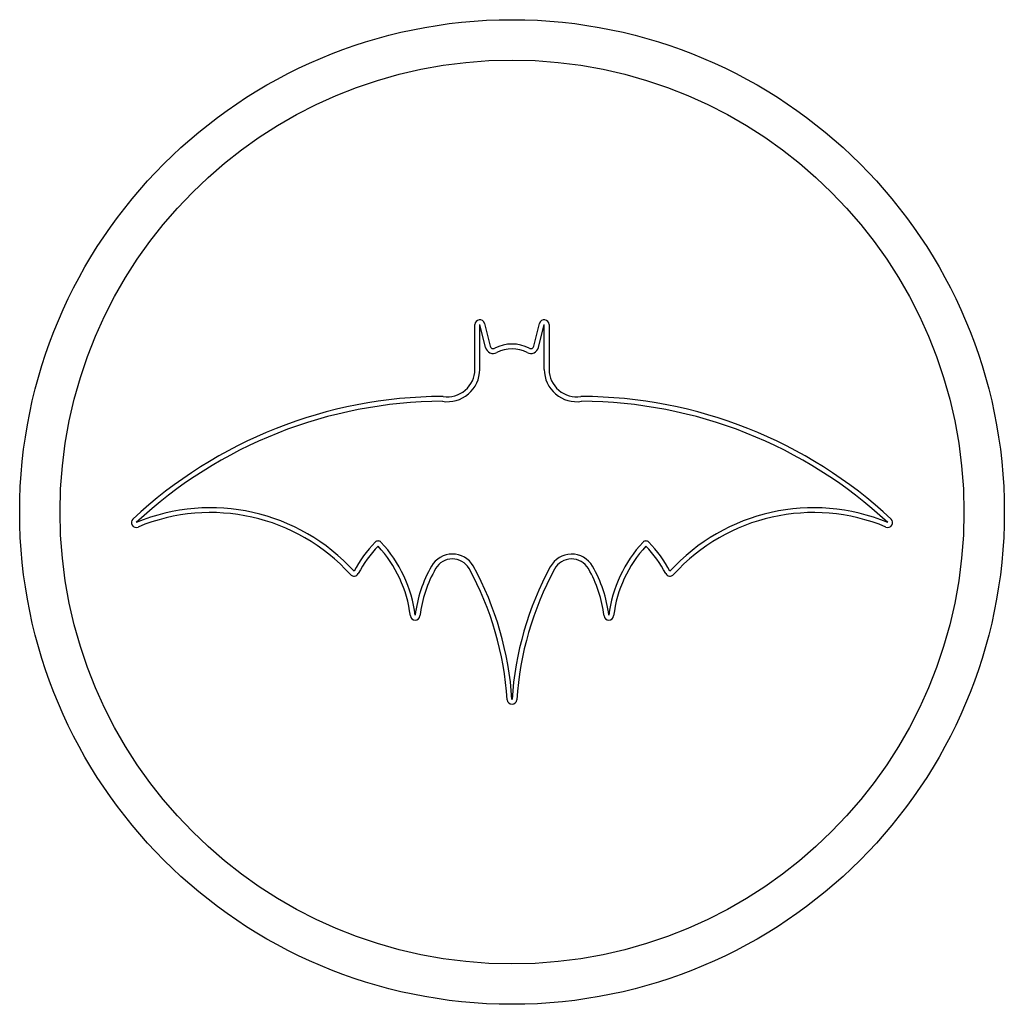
# Model space of a CAD drawing. Extents: x -7.6 to 7.6, y -7.6 to 7.6.
import ezdxf

# ---------------------------------------------------------------- set-up
doc = ezdxf.new("R2010")
doc.units = 0

msp = doc.modelspace()

# ---------------------------------------------------------------- linework, layer by layer
at = {"layer": '3', "color": 5, "linetype": 'CONTINUOUS'}
for p, q in [((-0.5, 2.208252), (-0.5, 2.901862)), ((-0.411988, 2.549814), (-0.5, 2.901862)), ((0.411988, 2.549814), (0.5, 2.901862)), ((0.5, 2.208252), (0.5, 2.901862))]:
    msp.add_line(p, q, dxfattribs=at)
at = {"layer": '3', "color": 4, "linetype": 'CONTINUOUS'}
msp.add_circle((0, 0), 7.625, dxfattribs=at)
at = {"layer": '3', "color": 3, "linetype": 'CONTINUOUS'}
msp.add_circle((0, 0), 7, dxfattribs=at)
at = {"layer": '3', "color": 5, "linetype": 'CONTINUOUS'}
for centre, radius, start, end in [((-0.29072, 2.580131), 0.125, 194.036243, 297.720084), ((0, 2.026862), 0.5, 62.279916, 117.720084), ((0.29072, 2.580131), 0.125, 242.279916, 345.963757), ((-1, 2.208252), 0.5, 260.940043, 360), ((1, 2.208252), 0.5, 180, 279.059957), ((-1.049234, -5.285448), 7, 90.241464, 132.973465), ((1.049234, -5.285448), 7, 47.026535, 89.758536), ((-4.668984, -2.933816), 3, 42.20126, 112.578913), ((4.668984, -2.933816), 3, 67.421087, 137.79874), ((-2.07467, -0.510528), 0.0625, 43.266496, 136.078078), ((2.07467, -0.510528), 0.0625, 43.921922, 136.733504), ((-0.679117, -1.854528), 2, 136.078078, 152.097959), ((-3.485507, -1.838476), 2, 6.901854, 43.266496), ((3.485507, -1.838476), 2, 136.733504, 173.098146), ((0.679117, -1.854528), 2, 27.902041, 43.921922), ((-0.922375, -1.027001), 0.375, 30.613716, 150.041711), ((0.922521, -1.027253), 0.375, 29.94801, 151.556194), ((0.485507, -1.838476), 2, 150.041711, 173.098146), ((-4.989213, -3.230125), 5, 3.764329, 28.608261), ((4.989213, -3.230125), 5, 151.556194, 176.235671), ((-0.485507, -1.838476), 2, 6.901854, 29.94801)]:
    msp.add_arc(centre, radius, start, end, dxfattribs=at)
at = {"layer": 'BOUNDRY', "color": 2, "linetype": 'CONTINUOUS'}
for p, q in [((-0.575, 2.208252), (-0.575, 2.901862)), ((-0.427239, 2.920052), (-0.339227, 2.568004)), ((0.339227, 2.568004), (0.427239, 2.920052)), ((0.575, 2.901862), (0.575, 2.208252))]:
    msp.add_line(p, q, dxfattribs=at)
for centre, radius, start, end in [((-0.5, 2.901862), 0.075, 14.036243, 180), ((0.5, 2.901862), 0.075, 0, 165.963757), ((0, 2.026862), 0.575, 62.279916, 117.720084), ((-0.29072, 2.580131), 0.05, 194.036243, 297.720084), ((0.29072, 2.580131), 0.05, 242.279916, 345.963757), ((-1, 2.208252), 0.425, 260.940043, 360), ((1, 2.208252), 0.425, 180, 279.059957), ((-1.049234, -5.285448), 7.075, 90.241464, 132.973465), ((-1.078734, 1.71449), 0.075, 80.940043, 90.241464), ((1.078734, 1.71449), 0.075, 89.758536, 99.059957), ((1.049234, -5.285448), 7.075, 47.026535, 89.758536), ((-5.820851, -0.163761), 0.075, 132.973465, 292.578913), ((-4.668984, -2.933816), 2.925, 42.20126, 112.578913), ((4.668984, -2.933816), 2.925, 67.421087, 137.79874), ((5.820851, -0.163761), 0.075, 247.421087, 407.026535), ((-0.679117, -1.854528), 1.925, 136.470261, 152.097959), ((-3.485507, -1.838476), 1.925, 6.901854, 42.874312), ((3.485507, -1.838476), 1.925, 137.125688, 173.098146), ((0.679117, -1.854528), 1.925, 27.902041, 43.529739), ((-0.922375, -1.027001), 0.3, 30.851401, 150.041711), ((0.922521, -1.027253), 0.3, 29.94801, 151.556194), ((0.485507, -1.838476), 1.925, 150.041711, 173.098146), ((-4.989213, -3.230125), 4.925, 3.764329, 28.592196), ((4.989213, -3.230125), 4.925, 151.556194, 176.235671), ((-0.485507, -1.838476), 1.925, 6.901854, 29.94801), ((-2.446615, -0.918605), 0.075, 222.20126, 332.097959), ((2.446615, -0.918605), 0.075, 207.902041, 317.79874), ((-1.5, -1.598138), 0.075, 186.901854, 353.098146), ((1.5, -1.598138), 0.075, 186.901854, 353.098146), ((0, -2.901862), 0.075, 183.764329, 356.235671)]:
    msp.add_arc(centre, radius, start, end, dxfattribs=at)

doc.saveas('drawing.dxf')
